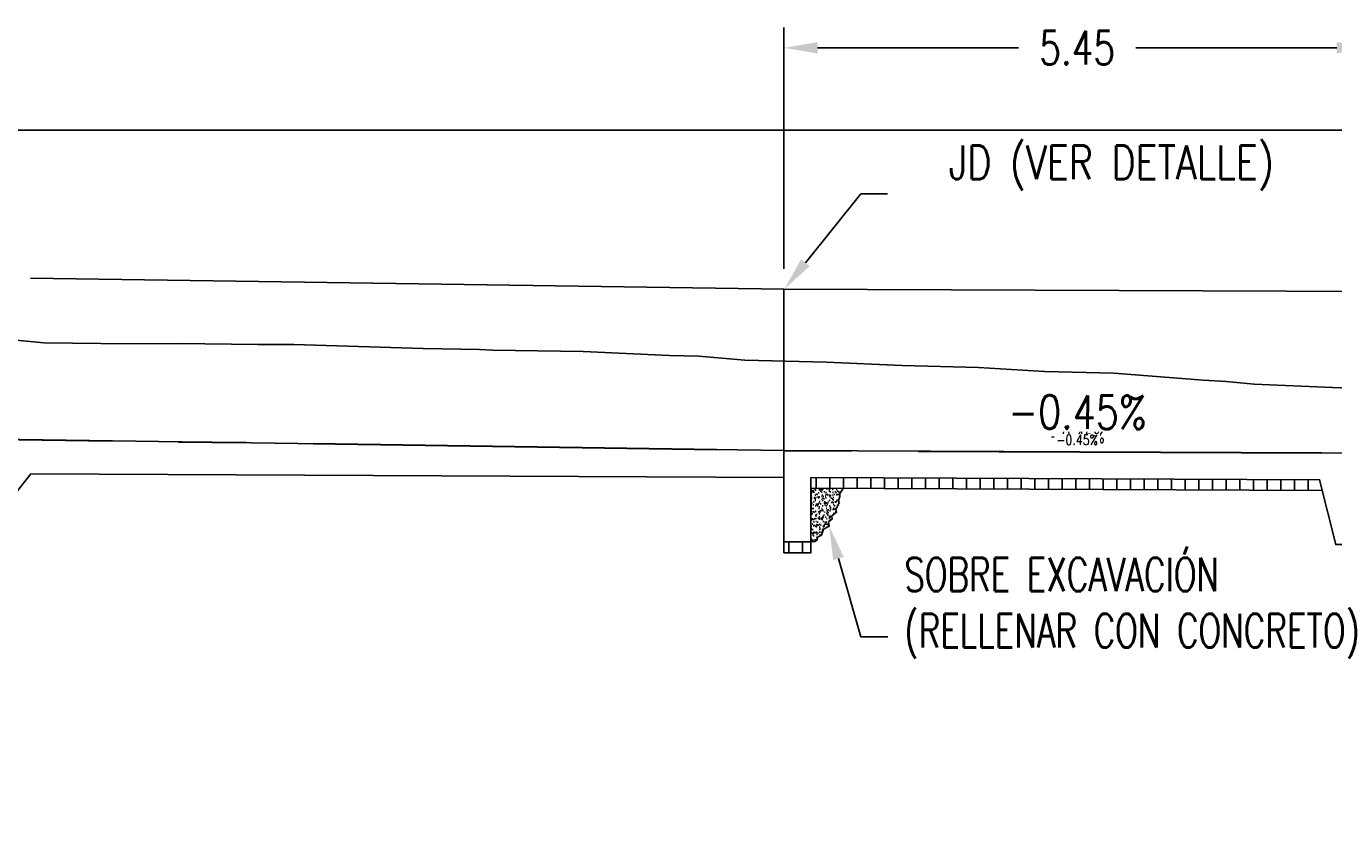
# Model space of a CAD drawing. Header units: metres. Extents: x 719936 to 720643, y 9143565 to 9144018.
# Tile 19 of 56: x 720498.2 to 720510.35, y 9143910.6 to 9143918.18. Entities that reach past the tile are written whole.
import ezdxf
from ezdxf import colors
from ezdxf.entities.mleader import LeaderData, LeaderLine
from ezdxf.math import Vec2, Vec3

# ---------------------------------------------------------------- set-up
doc = ezdxf.new("R2010")
doc.units = ezdxf.units.M
for name, pattern in [('CENTER', [2, 1.25, -0.25, 0.25, -0.25]), ('CENTER2', [1.125, 0.75, -0.125, 0.125, -0.125]), ('CONTINUO', [0])]:
    doc.linetypes.add(name, pattern=pattern)
for name, color, linetype in [('-01-C-DESCOLMA', 5, 'CENTER2'), ('01_CIVI_322_PF_GRID', 8, 'Continuous'), ('_ESTRUC-PARED-PLANTA', 2, 'Continuous'), ('_ESTRUCTURA', 1, 'Continuous'), ('AecObjExplode_PLANTA RAPIDA_Vport_1ECE', 7, 'Continuous'), ('AecObjExplode_PLANTA RAPIDA_Vport_1ED3', 7, 'Continuous'), ('AecObjExplode_PLANTA RAPIDA_Vport_1ED7', 7, 'Continuous'), ('AecObjExplode_PLANTA RAPIDA_Vport_220C', 7, 'Continuous'), ('AecObjExplode_PLANTA RAPIDA_Vport_22C7', 7, 'Continuous'), ('AecObjExplode_PLANTA RAPIDA_Vport_22CB', 7, 'Continuous'), ('AecObjExplode_PLANTA RAPIDA_Vport_22E2', 7, 'Continuous'), ('AecObjExplode_PLANTA RAPIDA_Vport_22EB', 7, 'Continuous'), ('AecObjExplode_PLANTA RAPIDA_Vport_2460', 7, 'Continuous'), ('AecObjExplode_PLANTA RAPIDA_Vport_2496', 7, 'Continuous'), ('AIR.A3-TN', 32, 'Continuous'), ('AIR.A3_NOTAS', 7, 'Continuous'), ('C-ALIG', 5, 'CENTER'), ('C-Borde de Camino', 2, 'Continuous'), ('Layer1 (.05)', 8, 'Continuous'), ('Layer2 (.10)', 1, 'Continuous')]:
    doc.layers.add(name, color=color, linetype=linetype)
doc.styles.add('AIR-Simplex.(0.80)', font='simplex.shx', dxfattribs={"width": 0.8})
doc.styles.add('SIMPLEX', font='simplex.shx', dxfattribs={"width": 0.75})
doc.dimstyles.new('ART -250-A3-horiz', dxfattribs={"dimscale": 0.25, "dimtxt": 1.25, "dimasz": 1.25, "dimexe": 0.75, "dimexo": 0.75, "dimgap": 0.75, "dimtad": 0, "dimtih": 1, "dimtoh": 1, "dimzin": 1, "dimdsep": 46, "dimtxsty": 'SIMPLEX', "dimcen": 0.75, "dimdle": 1.5, "dimclrd": 1, "dimclre": 1, "dimclrt": 7, "dimadec": 0, "dimazin": 0, "dimtfac": 1, "dimtofl": 0, "dimtmove": 2, "dimatfit": 3, "dimfxl": 1.5, "dimtolj": 1, "dimtzin": 1, "dimarcsym": 0})

# ---------------------------------------------------------------- blocks, each defined once
blk = doc.blocks.new('*D584')
at = {"layer": '_ESTRUC-PARED-PLANTA', "color": 1, "lineweight": -2, "transparency": 16777216}
for p, q in [((720505.244, 9143915.927), (720505.244, 9143918.168)), ((720510.694, 9143914.102), (720510.694, 9143918.168)), ((720505.556, 9143917.98), (720507.424, 9143917.98)), ((720510.381, 9143917.98), (720508.513, 9143917.98))]:
    blk.add_line(p, q, dxfattribs=at)
at = {"layer": '_ESTRUC-PARED-PLANTA', "color": 1, "transparency": 16777216}
for points in [[(720505.556, 9143918.032), (720505.556, 9143917.928), (720505.244, 9143917.98)], [(720510.381, 9143918.032), (720510.381, 9143917.928), (720510.694, 9143917.98)]]:
    blk.add_solid(points, dxfattribs=at)
at = {"layer": 'Defpoints', "color": 0, "transparency": 16777216}
for p in [(720505.244, 9143917.98), (720505.244, 9143915.739), (720510.694, 9143913.915)]:
    blk.add_point(p, dxfattribs=at)
at = {"layer": '_ESTRUC-PARED-PLANTA', "color": 7, "transparency": 16777216, "insert": (720507.969, 9143917.98), "char_height": 0.3125, "attachment_point": 5, "style": 'SIMPLEX'}
blk.add_mtext('\\A1;5.45', dxfattribs=at)
blk = doc.blocks.new('AecObjExplode_PLANTA RAPIDA_Vport_1ECE')
at = {"layer": '-01-C-DESCOLMA', "color": 5, "linetype": 'CENTER2', "lineweight": 30, "ltscale": 5, "flags": 128}
blk.add_lwpolyline([(720495.244, 9143914.384), (720505.244, 9143914.239), (720510.694, 9143914.215), (720522.941, 9143912.014), (720533.741, 9143912.014), (720535.244, 9143913.015), (720540.244, 9143912.964), (720543.244, 9143912.865)], dxfattribs=at)
at = {"layer": '01_CIVI_322_PF_GRID', "color": 7, "linetype": 'Continuous', "lineweight": -3}
blk.add_line((720495.244, 9143917.215), (720545.244, 9143917.215), dxfattribs=at)
at = {"layer": 'AIR.A3-TN', "color": 32, "linetype": 'Continuous', "lineweight": -3, "ltscale": 5, "flags": 128}
blk.add_lwpolyline([(720497.914, 9143915.281), (720498.367, 9143915.24), (720499.162, 9143915.229), (720499.616, 9143915.232), (720500.354, 9143915.222), (720500.689, 9143915.225), (720501.891, 9143915.185), (720502.414, 9143915.178), (720502.537, 9143915.171), (720503.378, 9143915.158), (720504.179, 9143915.121), (720504.453, 9143915.115), (720504.88, 9143915.079), (720505.638, 9143915.058), (720506.343, 9143915.028), (720507.052, 9143915.009), (720507.665, 9143914.974), (720508.311, 9143914.956), (720509.139, 9143914.893), (720509.354, 9143914.881), (720509.613, 9143914.854), (720510.341, 9143914.825), (720511.039, 9143914.797)], dxfattribs=at)
at = {"layer": 'AIR.A3_NOTAS', "color": 7, "linetype": 'Continuous', "lineweight": -3, "insert": (720507.97, 9143914.439), "char_height": 0.3125, "width": 1.37071, "attachment_point": 8, "rotation": 359.7423, "style": 'AIR-Simplex.(0.80)', "bg_fill": 3, "box_fill_scale": 1.08, "bg_fill_color": 256, "bg_fill_true_color": 13158600, "bg_fill_transparency": 0}
blk.add_mtext('-0.45%', dxfattribs=at)
blk.add_mtext('-0.45%', dxfattribs=at)
blk = doc.blocks.new('AecObjExplode_PLANTA RAPIDA_Vport_1ED3')
at = {"layer": '-01-C-DESCOLMA', "color": 5, "linetype": 'CENTER2', "lineweight": 30, "ltscale": 5, "flags": 128}
blk.add_lwpolyline([(720495.244, 9143914.384), (720505.244, 9143914.239), (720510.694, 9143914.215), (720522.941, 9143912.014), (720533.741, 9143912.014), (720535.244, 9143913.015), (720540.244, 9143912.964), (720543.244, 9143912.865)], dxfattribs=at)
at = {"layer": '01_CIVI_322_PF_GRID', "color": 7, "linetype": 'Continuous', "lineweight": -3}
blk.add_line((720495.244, 9143917.215), (720545.244, 9143917.215), dxfattribs=at)
at = {"layer": 'AIR.A3-TN', "color": 32, "linetype": 'Continuous', "lineweight": -3, "ltscale": 5, "flags": 128}
blk.add_lwpolyline([(720497.914, 9143915.281), (720498.367, 9143915.24), (720499.162, 9143915.229), (720499.616, 9143915.232), (720500.354, 9143915.222), (720500.689, 9143915.225), (720501.891, 9143915.185), (720502.414, 9143915.178), (720502.537, 9143915.171), (720503.378, 9143915.158), (720504.179, 9143915.121), (720504.453, 9143915.115), (720504.88, 9143915.079), (720505.638, 9143915.058), (720506.343, 9143915.028), (720507.052, 9143915.009), (720507.665, 9143914.974), (720508.311, 9143914.956), (720509.139, 9143914.893), (720509.354, 9143914.881), (720509.613, 9143914.854), (720510.341, 9143914.825), (720511.039, 9143914.797)], dxfattribs=at)
at = {"layer": 'AIR.A3_NOTAS', "color": 7, "linetype": 'Continuous', "lineweight": -3, "insert": (720507.969, 9143914.312), "char_height": 0.125, "width": 0.54829, "attachment_point": 8, "rotation": 359.7423, "style": 'AIR-Simplex.(0.80)', "bg_fill": 3, "box_fill_scale": 1.08, "bg_fill_color": 256, "bg_fill_true_color": 13158600, "bg_fill_transparency": 0}
blk.add_mtext('-0.45%', dxfattribs=at)
blk.add_mtext('-0.45%', dxfattribs=at)
blk = doc.blocks.new('AecObjExplode_PLANTA RAPIDA_Vport_1ED7')
at = {"layer": '-01-C-DESCOLMA', "color": 5, "linetype": 'CENTER2', "lineweight": 30, "ltscale": 5, "flags": 128}
blk.add_lwpolyline([(720495.244, 9143914.384), (720505.244, 9143914.239), (720510.694, 9143914.215), (720522.941, 9143912.014), (720533.741, 9143912.014), (720535.244, 9143913.015), (720540.244, 9143912.964), (720543.244, 9143912.865)], dxfattribs=at)
at = {"layer": '01_CIVI_322_PF_GRID', "color": 7, "linetype": 'Continuous', "lineweight": -3}
blk.add_line((720495.244, 9143917.215), (720545.244, 9143917.215), dxfattribs=at)
at = {"layer": 'AIR.A3-TN', "color": 32, "linetype": 'Continuous', "lineweight": -3, "ltscale": 5, "flags": 128}
blk.add_lwpolyline([(720497.914, 9143915.281), (720498.367, 9143915.24), (720499.162, 9143915.229), (720499.616, 9143915.232), (720500.354, 9143915.222), (720500.689, 9143915.225), (720501.891, 9143915.185), (720502.414, 9143915.178), (720502.537, 9143915.171), (720503.378, 9143915.158), (720504.179, 9143915.121), (720504.453, 9143915.115), (720504.88, 9143915.079), (720505.638, 9143915.058), (720506.343, 9143915.028), (720507.052, 9143915.009), (720507.665, 9143914.974), (720508.311, 9143914.956), (720509.139, 9143914.893), (720509.354, 9143914.881), (720509.613, 9143914.854), (720510.341, 9143914.825), (720511.039, 9143914.797)], dxfattribs=at)
at = {"layer": 'AIR.A3_NOTAS', "color": 7, "linetype": 'Continuous', "lineweight": -3, "insert": (720507.969, 9143914.312), "char_height": 0.125, "width": 0.54829, "attachment_point": 8, "rotation": 359.7423, "style": 'AIR-Simplex.(0.80)', "bg_fill": 3, "box_fill_scale": 1.08, "bg_fill_color": 256, "bg_fill_true_color": 13158600, "bg_fill_transparency": 0}
blk.add_mtext('-0.45%', dxfattribs=at)
blk.add_mtext('-0.45%', dxfattribs=at)
blk = doc.blocks.new('AecObjExplode_PLANTA RAPIDA_Vport_220C')
at = {"layer": '-01-C-DESCOLMA', "color": 5, "linetype": 'CENTER2', "lineweight": 30, "ltscale": 5, "flags": 128}
blk.add_lwpolyline([(720495.244, 9143914.384), (720505.244, 9143914.239), (720510.694, 9143914.215), (720522.941, 9143912.014), (720533.741, 9143912.014), (720535.244, 9143913.015), (720540.244, 9143912.964), (720543.244, 9143912.865)], dxfattribs=at)
at = {"layer": '01_CIVI_322_PF_GRID', "color": 7, "linetype": 'Continuous', "lineweight": -3}
blk.add_line((720495.244, 9143917.215), (720545.244, 9143917.215), dxfattribs=at)
at = {"layer": 'AIR.A3-TN', "color": 32, "linetype": 'Continuous', "lineweight": -3, "ltscale": 5, "flags": 128}
blk.add_lwpolyline([(720497.914, 9143915.281), (720498.367, 9143915.24), (720499.162, 9143915.229), (720499.616, 9143915.232), (720500.354, 9143915.222), (720500.689, 9143915.225), (720501.891, 9143915.185), (720502.414, 9143915.178), (720502.537, 9143915.171), (720503.378, 9143915.158), (720504.179, 9143915.121), (720504.453, 9143915.115), (720504.88, 9143915.079), (720505.638, 9143915.058), (720506.343, 9143915.028), (720507.052, 9143915.009), (720507.665, 9143914.974), (720508.311, 9143914.956), (720509.139, 9143914.893), (720509.354, 9143914.881), (720509.613, 9143914.854), (720510.341, 9143914.825), (720511.039, 9143914.797)], dxfattribs=at)
at = {"layer": 'AIR.A3_NOTAS', "color": 7, "linetype": 'Continuous', "lineweight": -3, "insert": (720507.97, 9143914.439), "char_height": 0.3125, "width": 1.37071, "attachment_point": 8, "rotation": 359.7423, "style": 'AIR-Simplex.(0.80)', "bg_fill": 3, "box_fill_scale": 1.08, "bg_fill_color": 256, "bg_fill_true_color": 13158600, "bg_fill_transparency": 0}
blk.add_mtext('-0.45%', dxfattribs=at)
blk.add_mtext('-0.45%', dxfattribs=at)
blk = doc.blocks.new('AecObjExplode_PLANTA RAPIDA_Vport_22C7')
at = {"layer": '-01-C-DESCOLMA', "color": 5, "linetype": 'CENTER2', "lineweight": 30, "ltscale": 5, "flags": 128}
blk.add_lwpolyline([(720495.244, 9143914.384), (720505.244, 9143914.239), (720510.694, 9143914.215), (720522.941, 9143912.014), (720533.741, 9143912.014), (720535.244, 9143913.015), (720540.244, 9143912.964), (720543.244, 9143912.865)], dxfattribs=at)
at = {"layer": '01_CIVI_322_PF_GRID', "color": 7, "linetype": 'Continuous', "lineweight": -3}
blk.add_line((720495.244, 9143917.215), (720545.244, 9143917.215), dxfattribs=at)
at = {"layer": 'AIR.A3-TN', "color": 32, "linetype": 'Continuous', "lineweight": -3, "ltscale": 5, "flags": 128}
blk.add_lwpolyline([(720497.914, 9143915.281), (720498.367, 9143915.24), (720499.162, 9143915.229), (720499.616, 9143915.232), (720500.354, 9143915.222), (720500.689, 9143915.225), (720501.891, 9143915.185), (720502.414, 9143915.178), (720502.537, 9143915.171), (720503.378, 9143915.158), (720504.179, 9143915.121), (720504.453, 9143915.115), (720504.88, 9143915.079), (720505.638, 9143915.058), (720506.343, 9143915.028), (720507.052, 9143915.009), (720507.665, 9143914.974), (720508.311, 9143914.956), (720509.139, 9143914.893), (720509.354, 9143914.881), (720509.613, 9143914.854), (720510.341, 9143914.825), (720511.039, 9143914.797)], dxfattribs=at)
at = {"layer": 'AIR.A3_NOTAS', "color": 7, "linetype": 'Continuous', "lineweight": -3, "insert": (720507.969, 9143914.291), "char_height": 0.0938, "width": 0.41121, "attachment_point": 8, "rotation": 359.7423, "style": 'AIR-Simplex.(0.80)', "bg_fill": 3, "box_fill_scale": 1.08, "bg_fill_color": 256, "bg_fill_true_color": 13158600, "bg_fill_transparency": 0}
blk.add_mtext('-0.45%', dxfattribs=at)
blk.add_mtext('-0.45%', dxfattribs=at)
blk = doc.blocks.new('AecObjExplode_PLANTA RAPIDA_Vport_22CB')
at = {"layer": '-01-C-DESCOLMA', "color": 5, "linetype": 'CENTER2', "lineweight": 30, "ltscale": 5, "flags": 128}
blk.add_lwpolyline([(720495.244, 9143914.384), (720505.244, 9143914.239), (720510.694, 9143914.215), (720522.941, 9143912.014), (720533.741, 9143912.014), (720535.244, 9143913.015), (720540.244, 9143912.964), (720543.244, 9143912.865)], dxfattribs=at)
at = {"layer": '01_CIVI_322_PF_GRID', "color": 7, "linetype": 'Continuous', "lineweight": -3}
blk.add_line((720495.244, 9143917.215), (720545.244, 9143917.215), dxfattribs=at)
at = {"layer": 'AIR.A3-TN', "color": 32, "linetype": 'Continuous', "lineweight": -3, "ltscale": 5, "flags": 128}
blk.add_lwpolyline([(720497.914, 9143915.281), (720498.367, 9143915.24), (720499.162, 9143915.229), (720499.616, 9143915.232), (720500.354, 9143915.222), (720500.689, 9143915.225), (720501.891, 9143915.185), (720502.414, 9143915.178), (720502.537, 9143915.171), (720503.378, 9143915.158), (720504.179, 9143915.121), (720504.453, 9143915.115), (720504.88, 9143915.079), (720505.638, 9143915.058), (720506.343, 9143915.028), (720507.052, 9143915.009), (720507.665, 9143914.974), (720508.311, 9143914.956), (720509.139, 9143914.893), (720509.354, 9143914.881), (720509.613, 9143914.854), (720510.341, 9143914.825), (720511.039, 9143914.797)], dxfattribs=at)
at = {"layer": 'AIR.A3_NOTAS', "color": 7, "linetype": 'Continuous', "lineweight": -3, "insert": (720507.969, 9143914.291), "char_height": 0.0938, "width": 0.41121, "attachment_point": 8, "rotation": 359.7423, "style": 'AIR-Simplex.(0.80)', "bg_fill": 3, "box_fill_scale": 1.08, "bg_fill_color": 256, "bg_fill_true_color": 13158600, "bg_fill_transparency": 0}
blk.add_mtext('-0.45%', dxfattribs=at)
blk.add_mtext('-0.45%', dxfattribs=at)
blk = doc.blocks.new('AecObjExplode_PLANTA RAPIDA_Vport_22E2')
at = {"layer": '-01-C-DESCOLMA', "color": 5, "linetype": 'CENTER2', "lineweight": 30, "ltscale": 5, "flags": 128}
blk.add_lwpolyline([(720495.244, 9143914.384), (720505.244, 9143914.239), (720510.694, 9143914.215), (720522.941, 9143912.014), (720533.741, 9143912.014), (720535.244, 9143913.015), (720540.244, 9143912.964), (720543.244, 9143912.865)], dxfattribs=at)
at = {"layer": '01_CIVI_322_PF_GRID', "color": 7, "linetype": 'Continuous', "lineweight": -3}
blk.add_line((720495.244, 9143917.215), (720545.244, 9143917.215), dxfattribs=at)
at = {"layer": 'AIR.A3-TN', "color": 32, "linetype": 'Continuous', "lineweight": -3, "ltscale": 5, "flags": 128}
blk.add_lwpolyline([(720497.914, 9143915.281), (720498.367, 9143915.24), (720499.162, 9143915.229), (720499.616, 9143915.232), (720500.354, 9143915.222), (720500.689, 9143915.225), (720501.891, 9143915.185), (720502.414, 9143915.178), (720502.537, 9143915.171), (720503.378, 9143915.158), (720504.179, 9143915.121), (720504.453, 9143915.115), (720504.88, 9143915.079), (720505.638, 9143915.058), (720506.343, 9143915.028), (720507.052, 9143915.009), (720507.665, 9143914.974), (720508.311, 9143914.956), (720509.139, 9143914.893), (720509.354, 9143914.881), (720509.613, 9143914.854), (720510.341, 9143914.825), (720511.039, 9143914.797)], dxfattribs=at)
at = {"layer": 'AIR.A3_NOTAS', "color": 7, "linetype": 'Continuous', "lineweight": -3, "insert": (720507.969, 9143914.291), "char_height": 0.0938, "width": 0.41121, "attachment_point": 8, "rotation": 359.7423, "style": 'AIR-Simplex.(0.80)', "bg_fill": 3, "box_fill_scale": 1.08, "bg_fill_color": 256, "bg_fill_true_color": 13158600, "bg_fill_transparency": 0}
blk.add_mtext('-0.45%', dxfattribs=at)
blk.add_mtext('-0.45%', dxfattribs=at)
blk = doc.blocks.new('AecObjExplode_PLANTA RAPIDA_Vport_22EB')
at = {"layer": '-01-C-DESCOLMA', "color": 5, "linetype": 'CENTER2', "lineweight": 30, "ltscale": 5, "flags": 128}
blk.add_lwpolyline([(720495.244, 9143914.384), (720505.244, 9143914.239), (720510.694, 9143914.215), (720522.941, 9143912.014), (720533.741, 9143912.014), (720535.244, 9143913.015), (720540.244, 9143912.964), (720543.244, 9143912.865)], dxfattribs=at)
at = {"layer": '01_CIVI_322_PF_GRID', "color": 7, "linetype": 'Continuous', "lineweight": -3}
blk.add_line((720495.244, 9143917.215), (720545.244, 9143917.215), dxfattribs=at)
at = {"layer": 'AIR.A3-TN', "color": 32, "linetype": 'Continuous', "lineweight": -3, "ltscale": 5, "flags": 128}
blk.add_lwpolyline([(720497.914, 9143915.281), (720498.367, 9143915.24), (720499.162, 9143915.229), (720499.616, 9143915.232), (720500.354, 9143915.222), (720500.689, 9143915.225), (720501.891, 9143915.185), (720502.414, 9143915.178), (720502.537, 9143915.171), (720503.378, 9143915.158), (720504.179, 9143915.121), (720504.453, 9143915.115), (720504.88, 9143915.079), (720505.638, 9143915.058), (720506.343, 9143915.028), (720507.052, 9143915.009), (720507.665, 9143914.974), (720508.311, 9143914.956), (720509.139, 9143914.893), (720509.354, 9143914.881), (720509.613, 9143914.854), (720510.341, 9143914.825), (720511.039, 9143914.797)], dxfattribs=at)
at = {"layer": 'AIR.A3_NOTAS', "color": 7, "linetype": 'Continuous', "lineweight": -3, "insert": (720507.969, 9143914.291), "char_height": 0.0938, "width": 0.41121, "attachment_point": 8, "rotation": 359.7423, "style": 'AIR-Simplex.(0.80)', "bg_fill": 3, "box_fill_scale": 1.08, "bg_fill_color": 256, "bg_fill_true_color": 13158600, "bg_fill_transparency": 0}
blk.add_mtext('-0.45%', dxfattribs=at)
blk.add_mtext('-0.45%', dxfattribs=at)
blk = doc.blocks.new('AecObjExplode_PLANTA RAPIDA_Vport_2460')
at = {"layer": '-01-C-DESCOLMA', "color": 5, "linetype": 'CENTER2', "lineweight": 30, "ltscale": 5, "flags": 128}
blk.add_lwpolyline([(720495.244, 9143914.384), (720505.244, 9143914.239), (720510.694, 9143914.215), (720522.941, 9143912.014), (720533.741, 9143912.014), (720535.244, 9143913.015), (720540.244, 9143912.964), (720543.244, 9143912.865)], dxfattribs=at)
at = {"layer": '01_CIVI_322_PF_GRID', "color": 7, "linetype": 'Continuous', "lineweight": -3}
blk.add_line((720495.244, 9143917.215), (720545.244, 9143917.215), dxfattribs=at)
at = {"layer": 'AIR.A3-TN', "color": 32, "linetype": 'Continuous', "lineweight": -3, "ltscale": 5, "flags": 128}
blk.add_lwpolyline([(720497.914, 9143915.281), (720498.367, 9143915.24), (720499.162, 9143915.229), (720499.616, 9143915.232), (720500.354, 9143915.222), (720500.689, 9143915.225), (720501.891, 9143915.185), (720502.414, 9143915.178), (720502.537, 9143915.171), (720503.378, 9143915.158), (720504.179, 9143915.121), (720504.453, 9143915.115), (720504.88, 9143915.079), (720505.638, 9143915.058), (720506.343, 9143915.028), (720507.052, 9143915.009), (720507.665, 9143914.974), (720508.311, 9143914.956), (720509.139, 9143914.893), (720509.354, 9143914.881), (720509.613, 9143914.854), (720510.341, 9143914.825), (720511.039, 9143914.797)], dxfattribs=at)
at = {"layer": 'AIR.A3_NOTAS', "color": 7, "linetype": 'Continuous', "lineweight": -3, "insert": (720507.969, 9143914.291), "char_height": 0.0937, "width": 0.41121, "attachment_point": 8, "rotation": 359.7423, "style": 'AIR-Simplex.(0.80)', "bg_fill": 3, "box_fill_scale": 1.08, "bg_fill_color": 256, "bg_fill_true_color": 13158600, "bg_fill_transparency": 0}
blk.add_mtext('-0.45%', dxfattribs=at)
blk.add_mtext('-0.45%', dxfattribs=at)
blk = doc.blocks.new('AecObjExplode_PLANTA RAPIDA_Vport_2496')
at = {"layer": '-01-C-DESCOLMA', "color": 5, "linetype": 'CENTER2', "lineweight": 30, "ltscale": 5, "flags": 128}
blk.add_lwpolyline([(720495.244, 9143914.384), (720505.244, 9143914.239), (720510.694, 9143914.215), (720522.941, 9143912.014), (720533.741, 9143912.014), (720535.244, 9143913.015), (720540.244, 9143912.964), (720543.244, 9143912.865)], dxfattribs=at)
at = {"layer": '01_CIVI_322_PF_GRID', "color": 7, "linetype": 'Continuous', "lineweight": -3}
blk.add_line((720495.244, 9143917.215), (720545.244, 9143917.215), dxfattribs=at)
at = {"layer": 'AIR.A3-TN', "color": 32, "linetype": 'Continuous', "lineweight": -3, "ltscale": 5, "flags": 128}
blk.add_lwpolyline([(720497.914, 9143915.281), (720498.367, 9143915.24), (720499.162, 9143915.229), (720499.616, 9143915.232), (720500.354, 9143915.222), (720500.689, 9143915.225), (720501.891, 9143915.185), (720502.414, 9143915.178), (720502.537, 9143915.171), (720503.378, 9143915.158), (720504.179, 9143915.121), (720504.453, 9143915.115), (720504.88, 9143915.079), (720505.638, 9143915.058), (720506.343, 9143915.028), (720507.052, 9143915.009), (720507.665, 9143914.974), (720508.311, 9143914.956), (720509.139, 9143914.893), (720509.354, 9143914.881), (720509.613, 9143914.854), (720510.341, 9143914.825), (720511.039, 9143914.797)], dxfattribs=at)
at = {"layer": 'AIR.A3_NOTAS', "color": 7, "linetype": 'Continuous', "lineweight": -3, "insert": (720507.969, 9143914.291), "char_height": 0.0938, "width": 0.41121, "attachment_point": 8, "rotation": 359.7423, "style": 'AIR-Simplex.(0.80)', "bg_fill": 3, "box_fill_scale": 1.08, "bg_fill_color": 256, "bg_fill_true_color": 13158600, "bg_fill_transparency": 0}
blk.add_mtext('-0.45%', dxfattribs=at)
blk.add_mtext('-0.45%', dxfattribs=at)

msp = doc.modelspace()

# ---------------------------------------------------------------- hatches: boundary and pattern name
at = {"layer": 'Layer1 (.05)', "linetype": 'ByBlock', "ltscale": 10}
h = msp.add_hatch(dxfattribs=at)
h.set_pattern_fill('ANSI31', color=256, scale=0.04, angle=45)
h.paths.add_polyline_path([(720510.222, 9143913.967), (720510.247, 9143913.867), (720505.494, 9143913.888), (720505.494, 9143913.988)])
at = {"layer": 'Layer1 (.05)', "ltscale": 10}
h = msp.add_hatch(dxfattribs=at)
h.set_pattern_fill('ANSI31', color=256, scale=0.04, angle=45)
h.paths.add_polyline_path([(720505.244, 9143913.389), (720505.494, 9143913.389), (720505.494, 9143913.289), (720505.244, 9143913.289)])
at = {"layer": 'Layer2 (.10)'}
h = msp.add_hatch(dxfattribs=at)
h.set_pattern_fill('AR-SAND', color=256, scale=0.001)
h.set_pattern_definition([(37.5, (-2.586985, 37.139174), (-0.00160003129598, 0.04894132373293), [0, -0.038608, 0, -0.04318, 0, -0.041275]), (7.5, (-2.586985, 37.139174), (0.0449523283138, 0.07168251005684), [0, -0.020828, 0, -0.034798, 0, -0.013335]), (327.5, (-2.618227, 37.139174), (0.07909923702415, 0.00014371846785), [0, -0.0127, 0, -0.04572, 0, -0.05969]), (317.5, (-2.61823, 37.139174), (0.07635564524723, 0.0222929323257), [0, -0.00635, 0, -0.029972, 0, -0.03429])])
h.paths.add_polyline_path([(720505.494, 9143913.389), (720505.496, 9143913.888), (720505.793, 9143913.887), (720505.764, 9143913.838), (720505.763, 9143913.812), (720505.752, 9143913.774), (720505.757, 9143913.752), (720505.727, 9143913.69), (720505.733, 9143913.665), (720505.69, 9143913.631), (720505.691, 9143913.602), (720505.659, 9143913.578), (720505.665, 9143913.535), (720505.613, 9143913.509), (720505.594, 9143913.453), (720505.557, 9143913.432), (720505.553, 9143913.407), (720505.53, 9143913.394)])

# ---------------------------------------------------------------- linework, layer by layer
at = {"layer": '_ESTRUCTURA'}
for points in [[(720520.846, 9143913.915), (720510.694, 9143915.715), (720505.244, 9143915.739)], [(720535.244, 9143913.015), (720533.741, 9143912.015), (720522.941, 9143912.014), (720510.694, 9143914.215), (720505.244, 9143914.239), (720505.244, 9143913.989), (720505.244, 9143913.389), (720505.494, 9143913.389), (720505.494, 9143913.988), (720510.222, 9143913.967), (720510.372, 9143913.365), (720510.662, 9143913.365), (720510.662, 9143914.215)]]:
    msp.add_lwpolyline(points, dxfattribs=at)
at = {"layer": 'AIR.A3-TN', "color": 32, "linetype": 'Continuous', "lineweight": -3, "ltscale": 5, "flags": 128}
msp.add_lwpolyline([(720497.914, 9143915.281), (720498.367, 9143915.24), (720499.162, 9143915.229), (720499.616, 9143915.232), (720500.354, 9143915.222), (720500.689, 9143915.225), (720501.891, 9143915.185), (720502.414, 9143915.178), (720502.537, 9143915.171), (720503.378, 9143915.158), (720504.179, 9143915.121), (720504.453, 9143915.115), (720504.88, 9143915.079), (720505.638, 9143915.058), (720506.343, 9143915.028), (720507.052, 9143915.009), (720507.665, 9143914.974), (720508.311, 9143914.956), (720509.139, 9143914.893), (720509.354, 9143914.881), (720509.613, 9143914.854), (720510.341, 9143914.825), (720511.039, 9143914.797)], dxfattribs=at)
at = {"layer": 'C-ALIG', "color": 6, "ltscale": 10}
msp.add_line((720495.244, 9143910.215), (720498.244, 9143914.021), dxfattribs=at)
at = {"layer": 'C-Borde de Camino', "color": 1, "linetype": 'CONTINUO', "lineweight": -3, "ltscale": 2}
msp.add_line((720495.244, 9143914.384), (720505.244, 9143914.239), dxfattribs=at)
at = {"layer": 'Layer1 (.05)', "ltscale": 10}
for p, q in [((720498.243, 9143915.841), (720505.244, 9143915.739)), ((720505.244, 9143913.989), (720498.244, 9143914.021))]:
    msp.add_line(p, q, dxfattribs=at)
at = {"layer": 'Layer1 (.05)', "flags": 128}
msp.add_lwpolyline([(720505.244, 9143914.239), (720505.244, 9143915.739)], dxfattribs=at)
at = {"layer": 'Layer1 (.05)', "linetype": 'ByBlock', "ltscale": 10}
msp.add_lwpolyline([(720510.222, 9143913.967), (720510.247, 9143913.867), (720505.494, 9143913.888), (720505.494, 9143913.988), (720510.222, 9143913.967)], dxfattribs=at)
at = {"layer": 'Layer1 (.05)', "ltscale": 10, "transparency": 33554534, "flags": 128}
msp.add_lwpolyline([(720505.494, 9143913.888), (720510.247, 9143913.867)], dxfattribs=at)
at = {"layer": 'Layer1 (.05)', "ltscale": 10}
msp.add_lwpolyline([(720505.244, 9143913.389), (720505.494, 9143913.389), (720505.494, 9143913.289), (720505.244, 9143913.289)], close=True, dxfattribs=at)
at = {"layer": 'Layer2 (.10)', "flags": 128}
msp.add_lwpolyline([(720505.494, 9143913.389), (720505.496, 9143913.888), (720505.793, 9143913.887), (720505.764, 9143913.838), (720505.763, 9143913.812), (720505.752, 9143913.774), (720505.757, 9143913.752), (720505.727, 9143913.69), (720505.733, 9143913.665), (720505.69, 9143913.631), (720505.691, 9143913.602), (720505.659, 9143913.578), (720505.665, 9143913.535), (720505.613, 9143913.509), (720505.594, 9143913.453), (720505.557, 9143913.432), (720505.553, 9143913.407), (720505.53, 9143913.394), (720505.494, 9143913.389)], close=True, dxfattribs=at)

# ---------------------------------------------------------------- dimensions: what is measured, and where the dimension line sits
at = {"layer": '_ESTRUC-PARED-PLANTA'}
dim = msp.add_linear_dim(base=(720505.244, 9143917.98), p1=(720510.694, 9143913.915), p2=(720505.244, 9143915.739), dimstyle='ART -250-A3-horiz', dxfattribs=at)
dim.commit()
dim.dimension.update_dxf_attribs({"geometry": '*D584', "text_midpoint": (720507.969, 9143917.98)})

# ---------------------------------------------------------------- leaders
at = {"layer": 'AIR.A3_NOTAS'}
ml = msp.add_multileader_mtext('Standard', dxfattribs=at)
ml.set_content('{\\C0;JD (VER DETALLE)\\P  }', color=256, style='AIR-Simplex.(0.80)')
ml.set_leader_properties(color=7, linetype='ByLayer', lineweight=-1)
ml.build(insert=Vec2(0, 0))
ml.multileader.update_dxf_attribs({"text_left_attachment_type": 2, "text_right_attachment_type": 2, "dogleg_length": 0.125, "arrow_head_size": 0.312})
ctx = ml.context
ctx.base_point, ctx.char_height, ctx.arrow_head_size, ctx.landing_gap_size, ctx.plane_origin = Vec3(720506.207, 9143916.624, 291.332), 0.3125, 0.312, 0.15, Vec3(720514.575, 9143929.022, 291.332)
ctx.left_attachment, ctx.right_attachment, ctx.text_align_type = 2, 2, 2
notes = []
notes.append((ctx, [(0, (1, 1, 0), (720505.957, 9143916.624, 291.332), (1, 0), 0.25, [(0, [(720505.248, 9143915.739, 291.332)], 0, [])])]))
ctx.mtext.insert, ctx.mtext.alignment, ctx.mtext.flow_direction = Vec3(720509.798, 9143917.071, 291.332), 3, 5
ml = msp.add_multileader_mtext('Standard', dxfattribs=at)
ml.set_content('{\\C0;SOBRE EXCAVACIÓN\\P(RELLENAR CON CONCRETO)\\P\\pq*;  }', color=256, style='AIR-Simplex.(0.80)')
ml.set_leader_properties(color=7, linetype='ByLayer', lineweight=-1)
ml.build(insert=Vec2(0, 0))
ml.multileader.update_dxf_attribs({"text_left_attachment_type": 2, "text_right_attachment_type": 2, "dogleg_length": 0.125, "arrow_head_size": 0.312})
ctx = ml.context
ctx.base_point, ctx.char_height, ctx.arrow_head_size, ctx.landing_gap_size, ctx.plane_origin = Vec3(720506.209, 9143912.507, 291.332), 0.3125, 0.312, 0.15, Vec3(720514.576, 9143924.904, 291.332)
ctx.left_attachment, ctx.right_attachment = 2, 2
notes.append((ctx, [(0, (1, 1, 0), (720505.959, 9143912.507, 291.332), (1, 0), 0.25, [(0, [(720505.665, 9143913.535, 291.332)], 0, [])])]))
ctx.mtext.insert, ctx.mtext.flow_direction = Vec3(720506.359, 9143913.243, 291.332), 5
for ctx, leaders in notes:
    for number, flags, end, landing, length, lines in leaders:
        leader = LeaderData()
        leader.index, (leader.has_last_leader_line, leader.has_dogleg_vector, leader.attachment_direction) = number, flags
        leader.last_leader_point, leader.dogleg_vector, leader.dogleg_length = Vec3(end), Vec3(landing), length
        for number, points, colour, breaks in lines:
            line = LeaderLine()
            line.index, line.vertices, line.color, line.breaks = number, Vec3.list(points), colors.encode_raw_color(colour), breaks
            leader.lines.append(line)
        ctx.leaders.append(leader)

# ---------------------------------------------------------------- next in the draw order: block references
at = {"layer": 'AecObjExplode_PLANTA RAPIDA_Vport_1ECE'}
msp.add_blockref('AecObjExplode_PLANTA RAPIDA_Vport_1ECE', (0, 0), dxfattribs=at)

# ---------------------------------------------------------------- next in the draw order: block references
at = {"layer": 'AecObjExplode_PLANTA RAPIDA_Vport_1ED3'}
msp.add_blockref('AecObjExplode_PLANTA RAPIDA_Vport_1ED3', (0, 0), dxfattribs=at)

# ---------------------------------------------------------------- next in the draw order: block references
at = {"layer": 'AecObjExplode_PLANTA RAPIDA_Vport_1ED7'}
msp.add_blockref('AecObjExplode_PLANTA RAPIDA_Vport_1ED7', (0, 0), dxfattribs=at)

# ---------------------------------------------------------------- next in the draw order: block references
at = {"layer": 'AecObjExplode_PLANTA RAPIDA_Vport_220C'}
msp.add_blockref('AecObjExplode_PLANTA RAPIDA_Vport_220C', (0, 0), dxfattribs=at)

# ---------------------------------------------------------------- next in the draw order: block references
at = {"layer": 'AecObjExplode_PLANTA RAPIDA_Vport_22C7'}
msp.add_blockref('AecObjExplode_PLANTA RAPIDA_Vport_22C7', (0, 0), dxfattribs=at)

# ---------------------------------------------------------------- next in the draw order: block references
at = {"layer": 'AecObjExplode_PLANTA RAPIDA_Vport_22CB'}
msp.add_blockref('AecObjExplode_PLANTA RAPIDA_Vport_22CB', (0, 0), dxfattribs=at)

# ---------------------------------------------------------------- next in the draw order: block references
at = {"layer": 'AecObjExplode_PLANTA RAPIDA_Vport_22E2'}
msp.add_blockref('AecObjExplode_PLANTA RAPIDA_Vport_22E2', (0, 0), dxfattribs=at)

# ---------------------------------------------------------------- next in the draw order: block references
at = {"layer": 'AecObjExplode_PLANTA RAPIDA_Vport_22EB'}
msp.add_blockref('AecObjExplode_PLANTA RAPIDA_Vport_22EB', (0, 0), dxfattribs=at)

# ---------------------------------------------------------------- next in the draw order: block references
at = {"layer": 'AecObjExplode_PLANTA RAPIDA_Vport_2460'}
msp.add_blockref('AecObjExplode_PLANTA RAPIDA_Vport_2460', (0, 0), dxfattribs=at)

# ---------------------------------------------------------------- next in the draw order: block references
at = {"layer": 'AecObjExplode_PLANTA RAPIDA_Vport_2496'}
msp.add_blockref('AecObjExplode_PLANTA RAPIDA_Vport_2496', (0, 0), dxfattribs=at)

doc.saveas('drawing.dxf')
